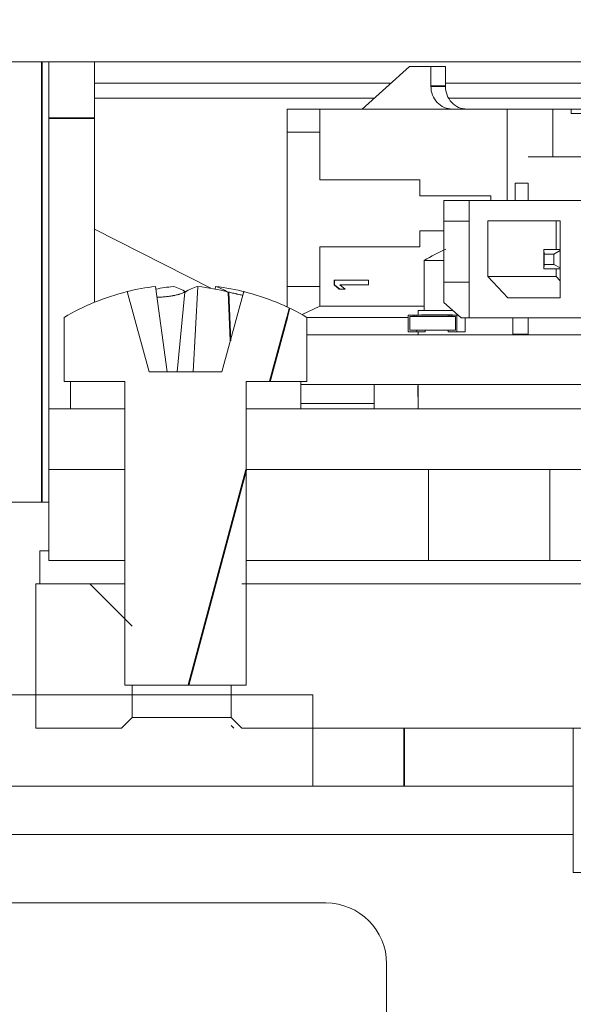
# Model space of a CAD drawing. Header units: millimetres. Extents: x 4 to 1188, y 1 to 840.
# Tile 135 of 256: x 696.83 to 699.44, y 490.81 to 495.45. Entities that reach past the tile are written whole.
import ezdxf

# ---------------------------------------------------------------- set-up
doc = ezdxf.new("R2010")
doc.units = ezdxf.units.MM
doc.layers.add('1', color=7, linetype='Continuous')
doc.styles.add('Arial Unicode MS', font='Arial Unicode MS')
doc.dimstyles.get("Standard").update_dxf_attribs({"dimtxt": 0.18, "dimasz": 0.18, "dimexe": 0.18, "dimexo": 0.0625, "dimgap": 0.09, "dimtad": 0, "dimtih": 1, "dimtoh": 1, "dimdec": 4, "dimzin": 0, "dimdsep": 46, "dimtxsty": 'Standard', "dimcen": 0.09, "dimadec": 0, "dimazin": 0, "dimtfac": 1, "dimtdec": 4, "dimtofl": 0, "dimtmove": 0, "dimatfit": 3, "dimfxl": 0, "dimtolj": 1, "dimtzin": 0, "dimarcsym": 0})

# ---------------------------------------------------------------- blocks, each defined once
blk = doc.blocks.new('_U46')
at = {"layer": '1', "color": 18, "lineweight": 35}
for p, q in [((686.8981, 499.3819), (667.741, 499.3819)), ((669.741, 499.3819), (669.741, 485.8009)), ((715.2372, 485.8009), (667.741, 485.8009))]:
    blk.add_line(p, q, dxfattribs=at)
at = {"layer": '1', "color": 18, "lineweight": 70}
for points in [[(669.741, 499.3819), (670.5169, 495.8819), (668.9651, 495.8819)], [(669.741, 485.8009), (668.9651, 489.3009), (670.5169, 489.3009)]]:
    blk.add_solid(points, dxfattribs=at)
at = {"layer": '1', "color": 18, "linetype": 'Continuous', "lineweight": 13, "insert": (669.2881, 490.5456), "char_height": 3, "attachment_point": 7, "rotation": 90, "line_spacing_factor": 1.047437, "style": 'Arial Unicode MS'}
blk.add_mtext('\\fArial Unicode MS|b0|i0;\\W1.0000;95', dxfattribs=at)

msp = doc.modelspace()

# ---------------------------------------------------------------- hatches: boundary and pattern name
at = {"layer": '1', "linetype": 'Continuous', "lineweight": 35}
h = msp.add_hatch(dxfattribs=at)
h.set_pattern_fill('ANSI31', color=154, scale=1.55, angle=-2.13e-14, style=0)
h.paths.add_polyline_path([(694.5767, 492.2676), (694.5767, 491.839), (691.8696, 491.839), (691.8696, 492.2676)], flags=0)
edge = h.paths.add_edge_path(flags=0)
edge.add_arc((705.641, 497.8176), 0.5429, 0, 90, ccw=False)
edge.add_line((706.1838, 497.8176), (706.1838, 496.1247))
edge.add_line((706.1838, 496.1247), (705.7553, 496.1247))
edge.add_line((705.7553, 496.1247), (705.7553, 497.8176))
edge.add_arc((705.641, 497.8176), 0.1143, 0, 90)
edge.add_line((705.641, 497.9319), (704.2124, 497.9319))
edge.add_line((704.2124, 497.9319), (704.2124, 498.3605))
edge.add_line((704.2124, 498.3605), (705.641, 498.3605))
edge = h.paths.add_edge_path(flags=0)
edge.add_arc((684.441, 497.8176), 0.1143, 90, 180)
edge.add_line((684.3267, 497.8176), (684.3267, 496.1247))
edge.add_line((684.3267, 496.1247), (683.8981, 496.1247))
edge.add_line((683.8981, 496.1247), (683.8981, 497.8176))
edge.add_arc((684.441, 497.8176), 0.5429, 90, 180, ccw=False)
edge.add_line((684.441, 498.3605), (685.8696, 498.3605))
edge.add_line((685.8696, 498.3605), (685.8696, 497.9319))
edge.add_line((685.8696, 497.9319), (684.441, 497.9319))
h.paths.add_polyline_path([(695.5053, 491.839), (695.5053, 492.2676), (698.2124, 492.2676), (698.2124, 491.839)], flags=0)
h = msp.add_hatch(dxfattribs=at)
h.set_pattern_fill('ANSI31', color=154, scale=1.55, angle=29.9848, style=0)
edge = h.paths.add_edge_path(flags=0)
edge.add_line((697.041, 493.7426), (697.041, 494.0443))
edge.add_line((697.3267, 493.7426), (697.041, 493.7426))
edge.add_line((697.3267, 492.314), (697.3267, 493.7426))
edge.add_line((697.8981, 492.314), (697.3267, 492.314))
edge.add_line((697.8981, 493.7426), (697.8981, 492.314))
edge.add_line((698.1838, 493.7426), (697.8981, 493.7426))
edge.add_line((698.1838, 494.0443), (698.1838, 493.7426))
edge.add_arc((697.6124, 493.0716), 1.1281, 59.5673, 75.8858)
edge.add_line((697.784, 493.7883), (697.8875, 494.1657))
edge.add_line((697.4409, 493.7883), (697.784, 493.7883))
edge.add_line((697.3373, 494.1657), (697.4409, 493.7883))
edge.add_arc((697.6124, 493.0716), 1.1281, 104.1143, 120.4327)
h = msp.add_hatch(dxfattribs=at)
h.set_pattern_fill('ANSI31', color=154, scale=1.55, angle=-2.13e-14, style=0)
h.paths.add_polyline_path([(697.8981, 493.614), (697.8981, 493.7426), (698.1553, 493.7426), (698.1553, 493.614)], flags=0)
h = msp.add_hatch(dxfattribs=at)
h.set_pattern_fill('ANSI31', color=154, scale=1.55, angle=-2.13e-14, style=0)
h.paths.add_polyline_path([(697.3268, 492.8997), (696.9696, 492.8997), (696.9696, 493.3283), (697.3268, 493.3283)], flags=0)
h.paths.add_polyline_path([(699.8183, 492.8997), (699.3266, 492.8997), (699.3266, 493.3283), (699.8183, 493.3283)], flags=0)
h.paths.add_polyline_path([(698.7554, 492.8997), (697.898, 492.8997), (697.898, 493.3283), (698.7554, 493.3283)], flags=0)
h = msp.add_hatch(dxfattribs=at)
h.set_pattern_fill('ANSI31', color=154, scale=1.55, angle=89.9544, style=0)
h.paths.add_polyline_path([(696.9087, 492.1116), (696.9087, 492.7902), (697.3615, 492.7902), (697.3615, 492.1116)], flags=0)
edge = h.paths.add_edge_path(flags=0)
edge.add_line((716.5229, 492.1116), (715.3443, 492.1116))
edge.add_spline(control_points=[(715.3443, 492.1116), (715.2967, 492.1592), (715.2491, 492.2069), (715.2014, 492.2545)], knot_values=[0, 0, 0, 0, 1, 1, 1, 1], degree=3, periodic=0)
edge.add_line((715.2014, 492.2545), (715.2014, 492.6473))
edge.add_spline(control_points=[(715.2014, 492.6473), (715.2491, 492.695), (715.2967, 492.7426), (715.3443, 492.7902)], knot_values=[0, 0, 0, 0, 1, 1, 1, 1], degree=3, periodic=0)
edge.add_line((715.3443, 492.7902), (716.5229, 492.7902))
edge.add_line((716.5229, 492.7902), (716.5229, 492.1116))
edge = h.paths.add_edge_path(flags=0)
edge.add_line((706.416, 492.6473), (706.416, 492.2545))
edge.add_spline(control_points=[(706.416, 492.2545), (706.3684, 492.2069), (706.3208, 492.1592), (706.2732, 492.1116)], knot_values=[0, 0, 0, 0, 1, 1, 1, 1], degree=3, periodic=0)
edge.add_line((706.2732, 492.1116), (697.8274, 492.1116))
edge.add_line((697.8274, 492.1116), (697.8274, 492.7902))
edge.add_line((697.8274, 492.7902), (706.2732, 492.7902))
edge.add_spline(control_points=[(706.2732, 492.7902), (706.3208, 492.7426), (706.3684, 492.695), (706.416, 492.6473)], knot_values=[0, 0, 0, 0, 1, 1, 1, 1], degree=3, periodic=0)

# ---------------------------------------------------------------- linework, layer by layer
at = {"layer": '1', "color": 154, "linetype": 'Continuous', "lineweight": 13}
for p, q in [((687.1124, 495.2462), (700.8093, 495.2462)), ((696.9696, 494.9819), (696.9696, 495.2462)), ((697.1838, 495.2462), (697.1838, 494.9819)), ((698.6667, 495.2245), (698.4438, 495.0245)), ((698.7673, 495.2245), (698.6667, 495.2245)), ((698.7673, 495.2245), (698.7673, 495.1316)), ((698.7673, 495.2245), (698.8357, 495.2245)), ((698.8357, 495.1316), (698.8357, 495.2245)), ((698.5793, 495.1462), (697.1837, 495.1462)), ((700.8091, 495.1462), (698.8356, 495.1462)), ((698.5013, 495.0763), (697.1836, 495.0763)), ((700.8092, 495.0763), (698.8501, 495.0763)), ((698.0908, 495.0245), (698.2447, 495.0245)), ((698.0908, 494.9166), (698.0908, 495.0245)), ((698.2447, 495.0245), (698.2447, 494.9166)), ((698.2447, 495.0245), (699.1387, 495.0245)), ((698.9364, 495.0245), (698.868, 495.0245)), ((699.3413, 495.0245), (699.1265, 495.0245)), ((699.1265, 495.0245), (699.1265, 494.5937)), ((699.3413, 495.0245), (699.4268, 495.0245)), ((699.3413, 495.0245), (699.3413, 494.7997)), ((699.4268, 495.0245), (699.81, 495.0245)), ((699.4268, 495.0031), (699.4268, 495.0245)), ((696.9696, 494.9819), (696.9696, 493.614)), ((697.1838, 494.9819), (697.1838, 494.1152)), ((699.5004, 495.0031), (699.4268, 495.0031)), ((698.2447, 494.9166), (698.0908, 494.9166)), ((698.2447, 494.9166), (698.0908, 494.9166)), ((698.0908, 494.1895), (698.0908, 494.9166)), ((698.2447, 494.9166), (698.2447, 494.6909)), ((699.2252, 494.7997), (700.7229, 494.7997)), ((698.3123, 494.6909), (698.2447, 494.6909)), ((698.2447, 494.6909), (698.7145, 494.6909)), ((698.7145, 494.6909), (698.3123, 494.6909)), ((698.7145, 494.6909), (698.7145, 494.6159)), ((699.2245, 494.6766), (699.1634, 494.6766)), ((699.1634, 494.6766), (699.2252, 494.6766)), ((699.1634, 494.5937), (699.1634, 494.6766)), ((699.2245, 494.6766), (699.2245, 494.5937)), ((699.2252, 494.6766), (699.2245, 494.6766)), ((698.7822, 494.6159), (698.7145, 494.6159)), ((698.7145, 494.6159), (699.0501, 494.6159)), ((699.0501, 494.6159), (698.7822, 494.6159)), ((699.0501, 494.6159), (699.0501, 494.5937)), ((699.2252, 494.5937), (698.8276, 494.5937)), ((698.8276, 494.5937), (698.8276, 494.4965)), ((698.8276, 494.5937), (698.9472, 494.5937)), ((698.9472, 494.5937), (698.9472, 494.4965)), ((698.9472, 494.5937), (699.5578, 494.5937)), ((698.8276, 494.4965), (698.8276, 494.2108)), ((698.8276, 494.4965), (698.9472, 494.4965)), ((698.9472, 494.4965), (698.9472, 494.2108)), ((699.0351, 494.2365), (699.0351, 494.4994)), ((699.0351, 494.4994), (699.3761, 494.4994)), ((699.3576, 494.3637), (699.3576, 494.4994)), ((699.3761, 494.4994), (699.3761, 494.1365)), ((697.7309, 494.1813), (697.1838, 494.4599)), ((698.8276, 494.4516), (698.7145, 494.4516)), ((698.7145, 494.4516), (698.7145, 494.3766)), ((698.7145, 494.3766), (698.2447, 494.3766)), ((698.2447, 494.3766), (698.2447, 494.1895)), ((699.3761, 494.3637), (699.2994, 494.3637)), ((699.2994, 494.3637), (699.3761, 494.3637)), ((699.2994, 494.3637), (699.2994, 494.2722)), ((699.3, 494.3422), (699.2994, 494.3637)), ((699.3457, 494.3422), (699.3, 494.3422)), ((699.3, 494.3422), (699.3, 494.2937)), ((699.3761, 494.3587), (699.3457, 494.3422)), ((699.3457, 494.2937), (699.3457, 494.3422)), ((698.7359, 494.3124), (698.7359, 494.0766)), ((698.8276, 494.3124), (698.7359, 494.3124)), ((699.3, 494.2937), (699.2994, 494.2722)), ((699.3457, 494.2937), (699.3, 494.2937)), ((699.3761, 494.2773), (699.3457, 494.2937)), ((699.0351, 494.2365), (699.1291, 494.1365)), ((699.0351, 494.2365), (699.3576, 494.2365)), ((699.3761, 494.2722), (699.2994, 494.2722)), ((699.3576, 494.2365), (699.3576, 494.2722)), ((699.3761, 494.2168), (699.3576, 494.2365)), ((697.5265, 493.7883), (697.4715, 494.1894)), ((697.6479, 493.7883), (697.6707, 494.1894)), ((697.7518, 494.1776), (697.7534, 494.1894)), ((698.0908, 494.1895), (698.2447, 494.1895)), ((698.0908, 494.0933), (698.0908, 494.1895)), ((698.2447, 494.1895), (698.2447, 494.0974)), ((698.3143, 494.2195), (698.3118, 494.2195)), ((698.3118, 494.2195), (698.4729, 494.2195)), ((698.3118, 494.1981), (698.3118, 494.2195)), ((698.3143, 494.1981), (698.3118, 494.1981)), ((698.3358, 494.1766), (698.3118, 494.1981)), ((698.3143, 494.2195), (698.3143, 494.1981)), ((698.4729, 494.2195), (698.3143, 494.2195)), ((698.3143, 494.1981), (698.3382, 494.1766)), ((698.4729, 494.1981), (698.3392, 494.1981)), ((698.3392, 494.1981), (698.3632, 494.1766)), ((698.4729, 494.2195), (698.4729, 494.1981)), ((698.9472, 494.2108), (698.8276, 494.2108)), ((698.8276, 494.2108), (698.9472, 494.2108)), ((698.8276, 494.2108), (698.8276, 494.1137)), ((698.9472, 494.0422), (698.9472, 494.2108)), ((697.3373, 494.1657), (697.4409, 493.7883)), ((697.5724, 493.7883), (697.6089, 494.1636)), ((697.784, 493.7883), (697.8875, 494.1657)), ((698.3632, 494.1766), (698.3358, 494.1766)), ((698.0909, 494.0962), (698.0847, 494.0962)), ((698.2447, 494.0974), (698.1611, 494.0573)), ((698.2447, 494.0974), (698.7359, 494.0974)), ((698.8276, 494.1137), (698.9096, 494.0422)), ((699.3761, 494.1365), (699.1291, 494.1365)), ((699.3761, 494.1365), (699.1291, 494.1365)), ((698.6611, 494.0552), (698.7002, 494.0552)), ((698.6846, 494.0552), (698.6611, 494.0552)), ((698.6611, 493.9766), (698.6611, 494.0552)), ((698.6919, 494.0552), (698.6846, 494.0552)), ((698.6846, 494.0552), (698.6846, 494.0481)), ((698.6919, 494.0552), (698.6919, 494.0481)), ((698.7014, 494.0552), (698.6919, 494.0552)), ((698.7002, 494.0552), (698.7014, 494.0552)), ((698.7288, 494.0552), (698.7014, 494.0552)), ((698.7014, 494.0552), (698.849, 494.0552)), ((698.7014, 494.0481), (698.7014, 494.0552)), ((698.7073, 494.0766), (698.7073, 494.0552)), ((698.7073, 494.0766), (698.8701, 494.0766)), ((698.7326, 494.0566), (698.7326, 494.0552)), ((698.7506, 494.0566), (698.7595, 494.0566)), ((698.7608, 494.0552), (698.7558, 494.0552)), ((698.7645, 494.0552), (698.756, 494.0552)), ((698.7598, 494.0566), (698.7578, 494.0566)), ((698.7578, 494.0552), (698.7578, 494.0566)), ((698.7578, 494.0552), (698.7608, 494.0552)), ((698.7607, 494.0552), (698.76, 494.0552)), ((698.76, 494.0552), (698.7697, 494.0552)), ((698.7697, 494.0566), (698.7697, 494.0552)), ((698.7709, 494.0566), (698.7927, 494.0566)), ((698.795, 494.0566), (698.7757, 494.0566)), ((698.7807, 494.0566), (698.7895, 494.0566)), ((698.7896, 494.0552), (698.7856, 494.0552)), ((698.7859, 494.0552), (698.795, 494.0552)), ((698.7987, 494.0552), (698.7895, 494.0552)), ((698.7896, 494.0566), (698.7896, 494.0552)), ((698.7903, 494.0566), (698.7896, 494.0566)), ((698.7927, 494.0566), (698.795, 494.0566)), ((698.795, 494.0566), (698.795, 494.0552)), ((698.8049, 494.0566), (698.8049, 494.0552)), ((698.8229, 494.0566), (698.8307, 494.0566)), ((698.8301, 494.0552), (698.8281, 494.0552)), ((698.8564, 494.0552), (698.8282, 494.0552)), ((698.8301, 494.0552), (698.8301, 494.0566)), ((698.8304, 494.0566), (698.8346, 494.0566)), ((698.8346, 494.0552), (698.8346, 494.0552)), ((698.845, 494.0566), (698.8407, 494.0566)), ((698.8407, 494.0552), (698.845, 494.0552)), ((698.841, 494.0566), (698.841, 494.0552)), ((698.8476, 494.0566), (698.8493, 494.0566)), ((698.8476, 494.0552), (698.8567, 494.0552)), ((698.8564, 494.0552), (698.849, 494.0552)), ((698.849, 494.0552), (698.849, 494.0481)), ((698.8564, 494.0552), (698.8564, 494.0481)), ((698.8564, 494.0552), (698.8808, 494.0552)), ((698.8731, 494.0552), (698.8564, 494.0552)), ((698.8628, 494.0566), (698.8628, 494.0552)), ((698.8658, 494.0552), (698.8731, 494.0552)), ((698.8658, 494.0481), (698.8658, 494.0552)), ((698.8658, 494.0552), (698.8893, 494.0552)), ((698.8684, 494.0566), (698.8684, 494.0552)), ((698.8808, 494.0552), (698.8947, 494.0552)), ((698.8947, 494.0552), (698.8893, 494.0552)), ((698.8893, 494.0552), (698.8893, 493.9766)), ((697.041, 493.7426), (697.041, 494.0443)), ((698.1838, 494.0443), (698.1838, 493.7426)), ((698.3837, 494.0431), (698.1838, 494.0431)), ((698.6611, 494.0431), (698.1839, 494.0431)), ((698.6678, 494.0481), (698.6846, 494.0481)), ((698.6678, 494.0481), (698.6678, 493.9838)), ((698.8826, 494.0481), (698.6678, 494.0481)), ((698.6678, 494.0481), (698.6678, 493.9838)), ((698.6846, 494.0481), (698.6678, 494.0481)), ((698.6919, 494.0481), (698.7014, 494.0481)), ((698.7014, 494.0481), (698.849, 494.0481)), ((698.8826, 494.0481), (698.8658, 494.0481)), ((698.8826, 493.9838), (698.8826, 494.0481)), ((698.8826, 494.0481), (698.8826, 493.9838)), ((698.9096, 494.0422), (698.9472, 494.0422)), ((698.9284, 493.9766), (698.9284, 494.0422)), ((698.9472, 494.0422), (699.5578, 494.0422)), ((699.1525, 494.0422), (699.1525, 493.9651)), ((699.2252, 494.0422), (699.2252, 493.9624)), ((700.3764, 493.9624), (698.1839, 493.9624)), ((698.7014, 493.9766), (698.6611, 493.9766)), ((698.8826, 493.9838), (698.6678, 493.9838)), ((698.6678, 493.9838), (698.7069, 493.9838)), ((698.6678, 493.9838), (698.7014, 493.9838)), ((698.7405, 493.9838), (698.7014, 493.9838)), ((698.7014, 493.9838), (698.7014, 493.9766)), ((698.7014, 493.9766), (698.7405, 493.9766)), ((698.7073, 493.9766), (698.7073, 493.9624)), ((698.7405, 493.9766), (698.7405, 493.9838)), ((698.849, 493.9838), (698.8826, 493.9838)), ((698.849, 493.9838), (698.8826, 493.9838)), ((698.849, 493.9766), (698.849, 493.9838)), ((698.849, 493.9766), (698.8893, 493.9766)), ((698.8893, 493.9766), (698.9284, 493.9766)), ((699.2252, 493.9651), (699.1525, 493.9651)), ((697.4409, 493.7883), (697.784, 493.7883)), ((697.3267, 493.7426), (697.041, 493.7426)), ((697.0716, 493.7426), (697.0716, 493.614)), ((697.3267, 492.314), (697.3267, 493.7426)), ((697.8981, 493.7426), (697.8981, 492.314)), ((698.1838, 493.7426), (697.8981, 493.7426)), ((697.8981, 493.614), (697.8981, 493.7426)), ((697.8981, 493.7426), (698.1553, 493.7426)), ((698.1553, 493.7426), (698.1553, 493.614)), ((698.1553, 493.7283), (700.3764, 493.7283)), ((698.5002, 493.7283), (698.5002, 493.614)), ((698.7073, 493.7283), (698.7073, 493.614)), ((698.7066, 493.7216), (698.7066, 493.6716)), ((698.5001, 493.639), (698.1553, 493.639)), ((696.9696, 493.3283), (696.9696, 493.614)), ((696.9696, 493.614), (697.3267, 493.614)), ((697.3267, 493.614), (697.3267, 493.3283)), ((698.1553, 493.614), (697.8981, 493.614)), ((697.8981, 493.614), (700.1757, 493.614)), ((697.8981, 493.3283), (697.8981, 493.614)), ((697.3267, 493.3283), (696.9696, 493.3283)), ((696.9696, 492.8997), (696.9696, 493.3283)), ((696.9696, 493.3283), (697.3268, 493.3283)), ((697.3268, 493.3283), (697.3268, 492.8997)), ((697.898, 492.8997), (697.898, 493.3283)), ((697.898, 493.3283), (698.7554, 493.3283)), ((700.1757, 493.3283), (697.8981, 493.3283)), ((698.7554, 493.3283), (698.7554, 492.8997)), ((699.3266, 492.8997), (699.3266, 493.3283)), ((699.3266, 493.3283), (699.8183, 493.3283)), ((696.7553, 493.1747), (696.9696, 493.1747)), ((696.9267, 492.9462), (696.9696, 492.9462)), ((696.9267, 492.7902), (696.9267, 492.9462)), ((697.3268, 492.8997), (696.9696, 492.8997)), ((698.7554, 492.8997), (697.898, 492.8997)), ((699.3266, 492.8997), (698.7554, 492.8997)), ((699.8183, 492.8997), (699.3266, 492.8997)), ((696.9087, 492.7902), (697.311, 492.7902)), ((696.9087, 492.1116), (696.9087, 492.7902)), ((697.311, 492.7902), (697.3267, 492.7902)), ((697.8778, 492.7902), (706.2732, 492.7902)), ((697.8981, 492.314), (697.3267, 492.314)), ((697.3615, 492.314), (697.3615, 492.1616)), ((697.8274, 492.1616), (697.8274, 492.314)), ((695.5053, 492.2676), (698.2124, 492.2676)), ((698.2124, 492.2676), (698.2124, 491.839)), ((697.3615, 492.1616), (697.8273, 492.1616)), ((697.311, 492.1116), (696.9087, 492.1116)), ((706.2732, 492.1116), (697.8778, 492.1116)), ((699.4373, 492.1116), (699.4373, 491.433)), ((698.2124, 491.839), (695.5053, 491.839)), ((698.641, 491.839), (698.2124, 491.839)), ((699.4374, 491.839), (698.641, 491.839)), ((696.3446, 491.6116), (699.4373, 491.6116)), ((699.4373, 491.433), (699.723, 491.433)), ((696.5303, 491.289), (698.2731, 491.289)), ((698.5588, 398.0033), (698.5588, 491.0033))]:
    msp.add_line(p, q, dxfattribs=at)
at = {"layer": '1', "color": 154, "linetype": 'Continuous', "lineweight": 35}
for p, q in [((696.9361, 495.2462), (696.9361, 493.1748)), ((698.7673, 495.1316), (698.8357, 495.1316)), ((697.1838, 494.9819), (696.9696, 494.9819)), ((697.8242, 493.9348), (697.8149, 494.1636)), ((698.641, 492.1116), (698.641, 491.839))]:
    msp.add_line(p, q, dxfattribs=at)
at = {"layer": '1', "color": 154, "linetype": 'Continuous', "lineweight": 13}
for centre, radius, start, end in [((699.1645, 493.6168), 0.817, 113.642, 121.6384), ((697.6124, 493.0716), 1.1281, 104.1143, 120.4327), ((697.6124, 493.0716), 1.1281, 59.5673, 75.8858), ((698.2731, 491.0033), 0.2857, 0, 90)]:
    msp.add_arc(centre, radius, start, end, dxfattribs=at)
for centre, major_axis, ratio, start_param, end_param in [((698.868, 495.1316), (0, 0.1071), 0.939693, 1.570796, 3.141593), ((698.9364, 495.1316), (0, 0.1071), 0.939693, 1.570796, 3.141593), ((697.6161, 493.0726), (0.2985, -1.0879), 0.918668, 2.990431, 3.12188), ((697.6088, 493.0726), (0.2985, 1.0879), 0.918668, 0.342694, 0.420717), ((697.6212, 493.0726), (0.1275, -1.1209), 0.380951, 2.863102, 3.002508), ((697.6036, 493.0726), (0.1275, 1.1209), 0.380951, 0.139085, 0.27849), ((697.6161, 493.0726), (0.2985, -1.0879), 0.918668, 2.659493, 2.798899), ((697.6036, 493.0726), (0.1275, 1.1209), 0.380951, 6.091332, 6.230738), ((697.6088, 493.0726), (0.2985, 1.0879), 0.918668, 0.011756, 0.151162)]:
    msp.add_ellipse(centre, major_axis=major_axis, ratio=ratio, start_param=start_param, end_param=end_param, dxfattribs=at)
for points, knots in [([(697.4779, 494.139), (697.4793, 494.139), (697.4806, 494.139), (697.4837, 494.1391), (697.4853, 494.1391), (697.4887, 494.1393), (697.4904, 494.1393), (697.4988, 494.1397), (697.5056, 494.1402), (697.5159, 494.1412), (697.5193, 494.1415), (697.5261, 494.1423), (697.5295, 494.1427), (697.5395, 494.1441), (697.546, 494.1451), (697.5539, 494.1466), (697.5555, 494.1469), (697.5586, 494.1475), (697.5631, 494.1484), (697.5704, 494.15), (697.5758, 494.1514), (697.5797, 494.1525), (697.581, 494.1528), (697.5836, 494.1536), (697.5848, 494.1539), (697.5909, 494.1558), (697.5952, 494.1573), (697.6009, 494.1597), (697.6027, 494.1604), (697.606, 494.162), (697.6075, 494.1628), (697.6089, 494.1636)], [0, 0, 0, 0, 0.027206, 0.027206, 0.059632, 0.059632, 0.092059, 0.092059, 0.221765, 0.221765, 0.286618, 0.286618, 0.351471, 0.351471, 0.481176, 0.481176, 0.513603, 0.513603, 0.546029, 0.610882, 0.675735, 0.675735, 0.708162, 0.708162, 0.740588, 0.740588, 0.870294, 0.870294, 0.935147, 0.935147, 1, 1, 1, 1]), ([(697.8149, 494.1636), (697.8212, 494.162), (697.8277, 494.1605), (697.8375, 494.1581), (697.8408, 494.1574), (697.8458, 494.1562), (697.8475, 494.1558), (697.8509, 494.1551), (697.8525, 494.1547), (697.861, 494.1528), (697.8676, 494.1514), (697.8771, 494.1495), (697.88, 494.1489), (697.8829, 494.1483)], [0, 0, 0, 0, 0.290192, 0.290192, 0.435287, 0.435287, 0.507835, 0.507835, 0.580383, 0.580383, 0.870575, 0.870575, 1, 1, 1, 1]), ([(698.7326, 494.0566), (698.7323, 494.0566), (698.7315, 494.0566), (698.7305, 494.0566), (698.7295, 494.0566), (698.7286, 494.0566), (698.7277, 494.0566), (698.7269, 494.0566), (698.7262, 494.0566), (698.7255, 494.0566), (698.7248, 494.0566), (698.7243, 494.0566), (698.7238, 494.0566), (698.7234, 494.0566), (698.7231, 494.0566), (698.7229, 494.0566), (698.7227, 494.0566), (698.7227, 494.0566), (698.7227, 494.0566), (698.7228, 494.0566), (698.7231, 494.0566), (698.7234, 494.0566), (698.7239, 494.0566), (698.7244, 494.0566), (698.7251, 494.0566), (698.7256, 494.0566), (698.7259, 494.0566)], [0, 0, 0, 0, 0.033787, 0.066622, 0.099285, 0.131361, 0.163585, 0.196104, 0.228902, 0.262158, 0.295991, 0.330218, 0.36506, 0.400951, 0.43762, 0.475708, 0.515381, 0.556414, 0.599765, 0.646424, 0.696431, 0.749782, 0.806573, 0.867436, 0.931887, 1, 1, 1, 1]), ([(698.7227, 494.0552), (698.7227, 494.0552), (698.7227, 494.0552), (698.7227, 494.0552), (698.7227, 494.0552), (698.7229, 494.0552), (698.7231, 494.0552), (698.7234, 494.0552), (698.7238, 494.0552), (698.7243, 494.0552), (698.7248, 494.0552), (698.7255, 494.0552), (698.7262, 494.0552), (698.7269, 494.0552), (698.7277, 494.0552), (698.7286, 494.0552), (698.7295, 494.0552), (698.7305, 494.0552), (698.7315, 494.0552), (698.7323, 494.0552), (698.7326, 494.0552)], [0, 0, 0, 0, 0.033413, 0.103279, 0.169408, 0.233345, 0.294727, 0.353824, 0.411666, 0.467818, 0.522978, 0.577504, 0.631099, 0.683957, 0.736365, 0.788297, 0.839992, 0.892632, 0.945548, 1, 1, 1, 1]), ([(698.7259, 494.0566), (698.7262, 494.0566), (698.7267, 494.0566), (698.7276, 494.0566), (698.7285, 494.0566), (698.7294, 494.0566), (698.7303, 494.0566), (698.7312, 494.0566), (698.7321, 494.0566), (698.7331, 494.0566), (698.7341, 494.0566), (698.7351, 494.0566), (698.7361, 494.0566), (698.7371, 494.0566), (698.7382, 494.0566), (698.7393, 494.0566), (698.7404, 494.0566), (698.7415, 494.0566), (698.7427, 494.0566), (698.7438, 494.0566), (698.745, 494.0566), (698.7461, 494.0566), (698.7472, 494.0566), (698.7484, 494.0566), (698.7495, 494.0566), (698.7502, 494.0566), (698.7506, 494.0566)], [0, 0, 0, 0, 0.068595, 0.133246, 0.194313, 0.251279, 0.304513, 0.354235, 0.400481, 0.443411, 0.484015, 0.523252, 0.561042, 0.5979, 0.633518, 0.668314, 0.702496, 0.736685, 0.770293, 0.803437, 0.835913, 0.86846, 0.900847, 0.933467, 0.966258, 1, 1, 1, 1]), ([(698.7345, 494.0566), (698.734, 494.0566), (698.733, 494.0566), (698.7316, 494.0566), (698.7304, 494.0566), (698.7295, 494.0566), (698.7288, 494.0566), (698.7284, 494.0566), (698.7281, 494.0566), (698.7278, 494.0566), (698.7275, 494.0566), (698.7274, 494.0566), (698.7273, 494.0566), (698.7273, 494.0566), (698.7273, 494.0566), (698.7274, 494.0566), (698.7277, 494.0566), (698.728, 494.0566), (698.7284, 494.0566), (698.7289, 494.0566), (698.7294, 494.0566), (698.7299, 494.0566), (698.7301, 494.0566)], [0, 0, 0, 0, 0.060034, 0.120278, 0.182348, 0.247919, 0.281641, 0.315701, 0.350322, 0.385703, 0.421819, 0.459196, 0.497866, 0.538301, 0.58121, 0.628183, 0.679403, 0.734699, 0.794074, 0.858416, 0.927049, 1, 1, 1, 1]), ([(698.7301, 494.0566), (698.7303, 494.0566), (698.7308, 494.0566), (698.7315, 494.0566), (698.7322, 494.0566), (698.733, 494.0566), (698.7337, 494.0566), (698.7344, 494.0566), (698.7351, 494.0566), (698.7358, 494.0566), (698.7366, 494.0566), (698.7373, 494.0566), (698.7381, 494.0566), (698.7389, 494.0566), (698.7397, 494.0566), (698.7406, 494.0566), (698.7414, 494.0566), (698.7426, 494.0566), (698.744, 494.0566), (698.7457, 494.0566), (698.7474, 494.0566), (698.7485, 494.0566), (698.749, 494.0566)], [0, 0, 0, 0, 0.073302, 0.142286, 0.206253, 0.266017, 0.321612, 0.372532, 0.419497, 0.462398, 0.502825, 0.541489, 0.579034, 0.615143, 0.650298, 0.684912, 0.718701, 0.752189, 0.817245, 0.879117, 0.939613, 1, 1, 1, 1]), ([(698.7578, 494.0566), (698.7575, 494.0566), (698.757, 494.0566), (698.7562, 494.0566), (698.7553, 494.0566), (698.7544, 494.0566), (698.7535, 494.0566), (698.7526, 494.0566), (698.7516, 494.0566), (698.7506, 494.0566), (698.7496, 494.0566), (698.7485, 494.0566), (698.7475, 494.0566), (698.7464, 494.0566), (698.7453, 494.0566), (698.7442, 494.0566), (698.743, 494.0566), (698.7419, 494.0566), (698.7407, 494.0566), (698.7395, 494.0566), (698.7384, 494.0566), (698.7372, 494.0566), (698.736, 494.0566), (698.7349, 494.0566), (698.7337, 494.0566), (698.733, 494.0566), (698.7326, 494.0566)], [0, 0, 0, 0, 0.065063, 0.126773, 0.185516, 0.240765, 0.29298, 0.34225, 0.388919, 0.432776, 0.474628, 0.514775, 0.553606, 0.591426, 0.628028, 0.663804, 0.698984, 0.733591, 0.767628, 0.801208, 0.834264, 0.866981, 0.89972, 0.932702, 0.966176, 1, 1, 1, 1]), ([(698.7326, 494.0552), (698.733, 494.0552), (698.7337, 494.0552), (698.7349, 494.0552), (698.736, 494.0552), (698.7372, 494.0552), (698.7384, 494.0552), (698.7395, 494.0552), (698.7407, 494.0552), (698.7419, 494.0552), (698.743, 494.0552), (698.7442, 494.0552), (698.7453, 494.0552), (698.7464, 494.0552), (698.7475, 494.0552), (698.7485, 494.0552), (698.7496, 494.0552), (698.7506, 494.0552), (698.7516, 494.0552), (698.7526, 494.0552), (698.7535, 494.0552), (698.7544, 494.0552), (698.7553, 494.0552), (698.7562, 494.0552), (698.757, 494.0552), (698.7575, 494.0552), (698.7578, 494.0552)], [0, 0, 0, 0, 0.033824, 0.067298, 0.10028, 0.133019, 0.165736, 0.198792, 0.232372, 0.266409, 0.301016, 0.336196, 0.371972, 0.408574, 0.446394, 0.485225, 0.525372, 0.567224, 0.611081, 0.65775, 0.70702, 0.759235, 0.814484, 0.873227, 0.934937, 1, 1, 1, 1]), ([(698.7475, 494.0566), (698.7473, 494.0566), (698.7468, 494.0566), (698.7461, 494.0566), (698.7453, 494.0566), (698.7445, 494.0566), (698.7437, 494.0566), (698.7429, 494.0566), (698.742, 494.0566), (698.7409, 494.0566), (698.7395, 494.0566), (698.7378, 494.0566), (698.7361, 494.0566), (698.735, 494.0566), (698.7345, 494.0566)], [0, 0, 0, 0, 0.075949, 0.148549, 0.218996, 0.286119, 0.351826, 0.416074, 0.478265, 0.540325, 0.660405, 0.774606, 0.887187, 1, 1, 1, 1]), ([(698.7536, 494.0566), (698.7534, 494.0566), (698.753, 494.0566), (698.7523, 494.0566), (698.7516, 494.0566), (698.7509, 494.0566), (698.7501, 494.0566), (698.7493, 494.0566), (698.7484, 494.0566), (698.7478, 494.0566), (698.7475, 494.0566)], [0, 0, 0, 0, 0.141157, 0.277773, 0.409244, 0.535676, 0.657497, 0.775458, 0.889412, 1, 1, 1, 1]), ([(698.749, 494.0566), (698.7495, 494.0566), (698.7505, 494.0566), (698.7519, 494.0566), (698.7531, 494.0566), (698.754, 494.0566), (698.7546, 494.0566), (698.755, 494.0566), (698.7554, 494.0566), (698.7557, 494.0566), (698.7559, 494.0566), (698.7561, 494.0566), (698.7562, 494.0566), (698.7562, 494.0566), (698.7561, 494.0566), (698.756, 494.0566), (698.7558, 494.0566), (698.7555, 494.0566), (698.7551, 494.0566), (698.7547, 494.0566), (698.7542, 494.0566), (698.7538, 494.0566), (698.7536, 494.0566)], [0, 0, 0, 0, 0.059689, 0.119507, 0.181075, 0.246162, 0.279894, 0.314468, 0.350403, 0.387474, 0.426147, 0.466624, 0.508745, 0.553328, 0.600058, 0.649177, 0.700552, 0.754894, 0.811825, 0.871514, 0.934319, 1, 1, 1, 1]), ([(698.7697, 494.0566), (698.7691, 494.0566), (698.7678, 494.0566), (698.7661, 494.0566), (698.7646, 494.0566), (698.7632, 494.0566), (698.762, 494.0566), (698.761, 494.0566), (698.7603, 494.0566), (698.7599, 494.0566), (698.7597, 494.0566), (698.7597, 494.0566), (698.7601, 494.0566), (698.7605, 494.0566), (698.7607, 494.0566)], [0, 0, 0, 0, 0.084335, 0.167052, 0.249566, 0.33274, 0.415915, 0.497828, 0.580373, 0.6646, 0.749467, 0.83251, 0.915639, 1, 1, 1, 1]), ([(698.7607, 494.0566), (698.7609, 494.0566), (698.7613, 494.0566), (698.762, 494.0566), (698.7629, 494.0566), (698.7638, 494.0566), (698.7646, 494.0566), (698.7653, 494.0566), (698.7661, 494.0566), (698.7669, 494.0566), (698.7678, 494.0566), (698.7688, 494.0566), (698.7698, 494.0566), (698.7705, 494.0566), (698.7709, 494.0566)], [0, 0, 0, 0, 0.097818, 0.199726, 0.305276, 0.415811, 0.474472, 0.537274, 0.603657, 0.674299, 0.749834, 0.828598, 0.912378, 1, 1, 1, 1]), ([(698.7717, 494.0566), (698.7713, 494.0566), (698.7707, 494.0566), (698.7697, 494.0566), (698.7688, 494.0566), (698.768, 494.0566), (698.7672, 494.0566), (698.7665, 494.0566), (698.7659, 494.0566), (698.7654, 494.0566), (698.7649, 494.0566), (698.7646, 494.0566), (698.7644, 494.0566), (698.7643, 494.0566), (698.7642, 494.0566), (698.7643, 494.0566), (698.7645, 494.0566), (698.7647, 494.0566), (698.7648, 494.0566)], [0, 0, 0, 0, 0.06795, 0.13326, 0.1978, 0.260846, 0.323319, 0.386282, 0.450062, 0.515208, 0.579641, 0.641817, 0.701692, 0.760769, 0.819254, 0.878738, 0.938158, 1, 1, 1, 1]), ([(698.7648, 494.0566), (698.765, 494.0566), (698.7652, 494.0566), (698.7657, 494.0566), (698.7662, 494.0566), (698.7668, 494.0566), (698.7675, 494.0566), (698.7683, 494.0566), (698.7691, 494.0566), (698.77, 494.0566), (698.7709, 494.0566), (698.7719, 494.0566), (698.7729, 494.0566), (698.7739, 494.0566), (698.7749, 494.0566), (698.776, 494.0566), (698.777, 494.0566), (698.7777, 494.0566), (698.7781, 494.0566)], [0, 0, 0, 0, 0.063183, 0.123733, 0.183606, 0.242704, 0.301649, 0.36107, 0.422074, 0.484252, 0.547347, 0.609346, 0.670894, 0.73321, 0.796804, 0.862099, 0.929401, 1, 1, 1, 1]), ([(698.7896, 494.0566), (698.7894, 494.0566), (698.7888, 494.0566), (698.7878, 494.0566), (698.7866, 494.0566), (698.7851, 494.0566), (698.7835, 494.0566), (698.7817, 494.0566), (698.7799, 494.0566), (698.7778, 494.0566), (698.7758, 494.0566), (698.7737, 494.0566), (698.7717, 494.0566), (698.7704, 494.0566), (698.7697, 494.0566)], [0, 0, 0, 0, 0.085948, 0.169125, 0.250399, 0.33229, 0.413364, 0.494172, 0.576022, 0.660757, 0.745783, 0.830044, 0.914028, 1, 1, 1, 1]), ([(698.7697, 494.0552), (698.7704, 494.0552), (698.7717, 494.0552), (698.7737, 494.0552), (698.7758, 494.0552), (698.7778, 494.0552), (698.7799, 494.0552), (698.7817, 494.0552), (698.7835, 494.0552), (698.7851, 494.0552), (698.7866, 494.0552), (698.7878, 494.0552), (698.7888, 494.0552), (698.7894, 494.0552), (698.7896, 494.0552)], [0, 0, 0, 0, 0.085972, 0.169956, 0.254217, 0.339243, 0.423978, 0.505828, 0.586636, 0.66771, 0.749601, 0.830875, 0.914052, 1, 1, 1, 1]), ([(698.7853, 494.0566), (698.7852, 494.0566), (698.7849, 494.0566), (698.7845, 494.0566), (698.7839, 494.0566), (698.7833, 494.0566), (698.7825, 494.0566), (698.7817, 494.0566), (698.7809, 494.0566), (698.7799, 494.0566), (698.7789, 494.0566), (698.7779, 494.0566), (698.7769, 494.0566), (698.7759, 494.0566), (698.7748, 494.0566), (698.7738, 494.0566), (698.7727, 494.0566), (698.772, 494.0566), (698.7717, 494.0566)], [0, 0, 0, 0, 0.061853, 0.121284, 0.180778, 0.239273, 0.298641, 0.358186, 0.42076, 0.485205, 0.550362, 0.61365, 0.676623, 0.739108, 0.802165, 0.866717, 0.932038, 1, 1, 1, 1]), ([(698.7757, 494.0566), (698.7766, 494.0566), (698.7783, 494.0566), (698.7799, 494.0566), (698.7807, 494.0566)], [0, 0, 0, 0, 0.512659, 1, 1, 1, 1]), ([(698.7781, 494.0566), (698.7785, 494.0566), (698.7792, 494.0566), (698.7802, 494.0566), (698.7811, 494.0566), (698.7819, 494.0566), (698.7827, 494.0566), (698.7834, 494.0566), (698.7841, 494.0566), (698.7846, 494.0566), (698.7851, 494.0566), (698.7855, 494.0566), (698.7857, 494.0566), (698.7859, 494.0566), (698.7859, 494.0566), (698.7858, 494.0566), (698.7856, 494.0566), (698.7854, 494.0566), (698.7853, 494.0566)], [0, 0, 0, 0, 0.068912, 0.135225, 0.200161, 0.263983, 0.327029, 0.390242, 0.454168, 0.519336, 0.58327, 0.645284, 0.705071, 0.763744, 0.821775, 0.880006, 0.938862, 1, 1, 1, 1]), ([(698.8049, 494.0566), (698.8045, 494.0566), (698.8038, 494.0566), (698.8028, 494.0566), (698.8018, 494.0566), (698.8009, 494.0566), (698.8, 494.0566), (698.7992, 494.0566), (698.7984, 494.0566), (698.7978, 494.0566), (698.7971, 494.0566), (698.7966, 494.0566), (698.7961, 494.0566), (698.7957, 494.0566), (698.7954, 494.0566), (698.7952, 494.0566), (698.795, 494.0566), (698.7949, 494.0566), (698.795, 494.0566), (698.7951, 494.0566), (698.7953, 494.0566), (698.7957, 494.0566), (698.7961, 494.0566), (698.7967, 494.0566), (698.7974, 494.0566), (698.7979, 494.0566), (698.7982, 494.0566)], [0, 0, 0, 0, 0.033787, 0.066622, 0.099285, 0.131361, 0.163585, 0.196104, 0.228902, 0.262158, 0.295991, 0.330218, 0.36506, 0.400951, 0.43762, 0.475708, 0.515381, 0.556414, 0.599765, 0.646424, 0.696431, 0.749782, 0.806573, 0.867436, 0.931887, 1, 1, 1, 1]), ([(698.795, 494.0552), (698.795, 494.0552), (698.795, 494.0552), (698.7949, 494.0552), (698.795, 494.0552), (698.7952, 494.0552), (698.7954, 494.0552), (698.7957, 494.0552), (698.7961, 494.0552), (698.7966, 494.0552), (698.7971, 494.0552), (698.7978, 494.0552), (698.7984, 494.0552), (698.7992, 494.0552), (698.8, 494.0552), (698.8009, 494.0552), (698.8018, 494.0552), (698.8028, 494.0552), (698.8038, 494.0552), (698.8045, 494.0552), (698.8049, 494.0552)], [0, 0, 0, 0, 0.033413, 0.103279, 0.169408, 0.233345, 0.294727, 0.353824, 0.411666, 0.467818, 0.522978, 0.577504, 0.631099, 0.683957, 0.736365, 0.788297, 0.839992, 0.892632, 0.945548, 1, 1, 1, 1]), ([(698.7982, 494.0566), (698.7985, 494.0566), (698.799, 494.0566), (698.7999, 494.0566), (698.8008, 494.0566), (698.8016, 494.0566), (698.8025, 494.0566), (698.8035, 494.0566), (698.8044, 494.0566), (698.8054, 494.0566), (698.8063, 494.0566), (698.8073, 494.0566), (698.8084, 494.0566), (698.8094, 494.0566), (698.8105, 494.0566), (698.8116, 494.0566), (698.8127, 494.0566), (698.8138, 494.0566), (698.8149, 494.0566), (698.8161, 494.0566), (698.8172, 494.0566), (698.8184, 494.0566), (698.8195, 494.0566), (698.8206, 494.0566), (698.8218, 494.0566), (698.8225, 494.0566), (698.8229, 494.0566)], [0, 0, 0, 0, 0.068595, 0.133246, 0.194313, 0.251279, 0.304513, 0.354235, 0.400481, 0.443411, 0.484015, 0.523252, 0.561042, 0.5979, 0.633518, 0.668314, 0.702496, 0.736685, 0.770293, 0.803437, 0.835913, 0.86846, 0.900847, 0.933467, 0.966258, 1, 1, 1, 1]), ([(698.8068, 494.0566), (698.8063, 494.0566), (698.8053, 494.0566), (698.8039, 494.0566), (698.8026, 494.0566), (698.8017, 494.0566), (698.8011, 494.0566), (698.8007, 494.0566), (698.8003, 494.0566), (698.8, 494.0566), (698.7998, 494.0566), (698.7997, 494.0566), (698.7996, 494.0566), (698.7995, 494.0566), (698.7996, 494.0566), (698.7997, 494.0566), (698.8, 494.0566), (698.8003, 494.0566), (698.8007, 494.0566), (698.8012, 494.0566), (698.8017, 494.0566), (698.8022, 494.0566), (698.8024, 494.0566)], [0, 0, 0, 0, 0.060034, 0.120278, 0.182348, 0.247919, 0.281641, 0.315701, 0.350322, 0.385703, 0.421819, 0.459196, 0.497866, 0.538301, 0.58121, 0.628183, 0.679403, 0.734699, 0.794074, 0.858416, 0.927049, 1, 1, 1, 1]), ([(698.8024, 494.0566), (698.8026, 494.0566), (698.8031, 494.0566), (698.8038, 494.0566), (698.8045, 494.0566), (698.8052, 494.0566), (698.8059, 494.0566), (698.8067, 494.0566), (698.8074, 494.0566), (698.8081, 494.0566), (698.8089, 494.0566), (698.8096, 494.0566), (698.8104, 494.0566), (698.8112, 494.0566), (698.812, 494.0566), (698.8128, 494.0566), (698.8137, 494.0566), (698.8148, 494.0566), (698.8163, 494.0566), (698.818, 494.0566), (698.8197, 494.0566), (698.8207, 494.0566), (698.8213, 494.0566)], [0, 0, 0, 0, 0.073302, 0.142286, 0.206253, 0.266017, 0.321612, 0.372532, 0.419497, 0.462398, 0.502825, 0.541489, 0.579034, 0.615143, 0.650298, 0.684912, 0.718701, 0.752189, 0.817245, 0.879117, 0.939613, 1, 1, 1, 1]), ([(698.8301, 494.0566), (698.8298, 494.0566), (698.8293, 494.0566), (698.8285, 494.0566), (698.8276, 494.0566), (698.8267, 494.0566), (698.8258, 494.0566), (698.8248, 494.0566), (698.8239, 494.0566), (698.8229, 494.0566), (698.8219, 494.0566), (698.8208, 494.0566), (698.8198, 494.0566), (698.8187, 494.0566), (698.8176, 494.0566), (698.8165, 494.0566), (698.8153, 494.0566), (698.8141, 494.0566), (698.813, 494.0566), (698.8118, 494.0566), (698.8106, 494.0566), (698.8095, 494.0566), (698.8083, 494.0566), (698.8072, 494.0566), (698.806, 494.0566), (698.8053, 494.0566), (698.8049, 494.0566)], [0, 0, 0, 0, 0.065063, 0.126773, 0.185516, 0.240765, 0.29298, 0.34225, 0.388919, 0.432776, 0.474628, 0.514775, 0.553606, 0.591426, 0.628028, 0.663804, 0.698984, 0.733591, 0.767628, 0.801208, 0.834264, 0.866981, 0.89972, 0.932702, 0.966176, 1, 1, 1, 1]), ([(698.8049, 494.0552), (698.8053, 494.0552), (698.806, 494.0552), (698.8072, 494.0552), (698.8083, 494.0552), (698.8095, 494.0552), (698.8106, 494.0552), (698.8118, 494.0552), (698.813, 494.0552), (698.8141, 494.0552), (698.8153, 494.0552), (698.8165, 494.0552), (698.8176, 494.0552), (698.8187, 494.0552), (698.8198, 494.0552), (698.8208, 494.0552), (698.8219, 494.0552), (698.8229, 494.0552), (698.8239, 494.0552), (698.8248, 494.0552), (698.8258, 494.0552), (698.8267, 494.0552), (698.8276, 494.0552), (698.8285, 494.0552), (698.8293, 494.0552), (698.8298, 494.0552), (698.8301, 494.0552)], [0, 0, 0, 0, 0.033824, 0.067298, 0.10028, 0.133019, 0.165736, 0.198792, 0.232372, 0.266409, 0.301016, 0.336196, 0.371972, 0.408574, 0.446394, 0.485225, 0.525372, 0.567224, 0.611081, 0.65775, 0.70702, 0.759235, 0.814484, 0.873227, 0.934937, 1, 1, 1, 1]), ([(698.8198, 494.0566), (698.8196, 494.0566), (698.8191, 494.0566), (698.8184, 494.0566), (698.8176, 494.0566), (698.8168, 494.0566), (698.816, 494.0566), (698.8152, 494.0566), (698.8143, 494.0566), (698.8132, 494.0566), (698.8118, 494.0566), (698.8101, 494.0566), (698.8084, 494.0566), (698.8073, 494.0566), (698.8068, 494.0566)], [0, 0, 0, 0, 0.075949, 0.148549, 0.218996, 0.286119, 0.351826, 0.416074, 0.478265, 0.540325, 0.660405, 0.774606, 0.887187, 1, 1, 1, 1]), ([(698.8259, 494.0566), (698.8257, 494.0566), (698.8253, 494.0566), (698.8246, 494.0566), (698.8239, 494.0566), (698.8231, 494.0566), (698.8224, 494.0566), (698.8216, 494.0566), (698.8207, 494.0566), (698.8201, 494.0566), (698.8198, 494.0566)], [0, 0, 0, 0, 0.141157, 0.277773, 0.409244, 0.535676, 0.657497, 0.775458, 0.889412, 1, 1, 1, 1]), ([(698.8213, 494.0566), (698.8218, 494.0566), (698.8228, 494.0566), (698.8242, 494.0566), (698.8254, 494.0566), (698.8263, 494.0566), (698.8269, 494.0566), (698.8273, 494.0566), (698.8277, 494.0566), (698.828, 494.0566), (698.8282, 494.0566), (698.8283, 494.0566), (698.8284, 494.0566), (698.8285, 494.0566), (698.8284, 494.0566), (698.8283, 494.0566), (698.8281, 494.0566), (698.8278, 494.0566), (698.8274, 494.0566), (698.827, 494.0566), (698.8265, 494.0566), (698.8261, 494.0566), (698.8259, 494.0566)], [0, 0, 0, 0, 0.059689, 0.119507, 0.181075, 0.246162, 0.279894, 0.314468, 0.350403, 0.387474, 0.426147, 0.466624, 0.508745, 0.553328, 0.600058, 0.649177, 0.700552, 0.754894, 0.811825, 0.871514, 0.934319, 1, 1, 1, 1]), ([(698.841, 494.0566), (698.8405, 494.0566), (698.8395, 494.0566), (698.8381, 494.0566), (698.8369, 494.0566), (698.8357, 494.0566), (698.8346, 494.0566), (698.8336, 494.0566), (698.8327, 494.0566), (698.832, 494.0566), (698.8313, 494.0566), (698.8308, 494.0566), (698.8304, 494.0566), (698.8302, 494.0566), (698.83, 494.0566), (698.83, 494.0566), (698.8301, 494.0566), (698.8303, 494.0566), (698.8304, 494.0566)], [0, 0, 0, 0, 0.065541, 0.128963, 0.190377, 0.250092, 0.308548, 0.366398, 0.424542, 0.48317, 0.542243, 0.601739, 0.662506, 0.724856, 0.789128, 0.856346, 0.926295, 1, 1, 1, 1]), ([(698.8303, 494.0552), (698.8302, 494.0552), (698.8301, 494.0552), (698.83, 494.0552), (698.83, 494.0552), (698.8302, 494.0552), (698.8304, 494.0552), (698.8308, 494.0552), (698.8313, 494.0552), (698.832, 494.0552), (698.8327, 494.0552), (698.8336, 494.0552), (698.8346, 494.0552), (698.8357, 494.0552), (698.8369, 494.0552), (698.8381, 494.0552), (698.8395, 494.0552), (698.8405, 494.0552), (698.841, 494.0552)], [0, 0, 0, 0, 0.051135, 0.122789, 0.191645, 0.257483, 0.321352, 0.383599, 0.444545, 0.505057, 0.565114, 0.624675, 0.683934, 0.743814, 0.804984, 0.867895, 0.932862, 1, 1, 1, 1]), ([(698.8346, 494.0566), (698.8346, 494.0566), (698.8345, 494.0566), (698.8345, 494.0566), (698.8346, 494.0566), (698.8347, 494.0566), (698.8349, 494.0566), (698.8352, 494.0566), (698.8355, 494.0566), (698.8358, 494.0566), (698.8359, 494.0566)], [0, 0, 0, 0, 0.14977, 0.291316, 0.425966, 0.55216, 0.671527, 0.786122, 0.895325, 1, 1, 1, 1]), ([(698.8359, 494.0566), (698.8361, 494.0566), (698.8365, 494.0566), (698.8371, 494.0566), (698.8379, 494.0566), (698.8387, 494.0566), (698.8396, 494.0566), (698.8406, 494.0566), (698.8417, 494.0566), (698.8424, 494.0566), (698.8428, 494.0566)], [0, 0, 0, 0, 0.118271, 0.236178, 0.355663, 0.475904, 0.600127, 0.728608, 0.861313, 1, 1, 1, 1]), ([(698.8407, 494.0566), (698.841, 494.0566), (698.8416, 494.0566), (698.8425, 494.0566), (698.8435, 494.0566), (698.8445, 494.0566), (698.8456, 494.0566), (698.8467, 494.0566), (698.8479, 494.0566), (698.8491, 494.0566), (698.8503, 494.0566), (698.8515, 494.0566), (698.8528, 494.0566), (698.854, 494.0566), (698.8553, 494.0566), (698.8566, 494.0566), (698.8578, 494.0566), (698.8587, 494.0566), (698.8591, 494.0566)], [0, 0, 0, 0, 0.072625, 0.141977, 0.208985, 0.273957, 0.336889, 0.398745, 0.460116, 0.520825, 0.580994, 0.640152, 0.698622, 0.757271, 0.816427, 0.876254, 0.937165, 1, 1, 1, 1]), ([(698.8628, 494.0566), (698.8625, 494.0566), (698.862, 494.0566), (698.8609, 494.0566), (698.8595, 494.0566), (698.8579, 494.0566), (698.8561, 494.0566), (698.8542, 494.0566), (698.8522, 494.0566), (698.85, 494.0566), (698.8478, 494.0566), (698.8455, 494.0566), (698.8432, 494.0566), (698.8418, 494.0566), (698.841, 494.0566)], [0, 0, 0, 0, 0.079648, 0.158922, 0.239619, 0.322609, 0.406035, 0.487602, 0.569685, 0.653036, 0.737436, 0.822478, 0.909748, 1, 1, 1, 1]), ([(698.841, 494.0552), (698.8418, 494.0552), (698.8432, 494.0552), (698.8455, 494.0552), (698.8478, 494.0552), (698.85, 494.0552), (698.8522, 494.0552), (698.8542, 494.0552), (698.856, 494.0552), (698.857, 494.0552), (698.8574, 494.0552)], [0, 0, 0, 0, 0.137406, 0.270272, 0.399746, 0.528241, 0.655142, 0.78011, 0.904293, 1, 1, 1, 1]), ([(698.8428, 494.0566), (698.8433, 494.0566), (698.8441, 494.0566), (698.8455, 494.0566), (698.8467, 494.0566), (698.848, 494.0566), (698.8492, 494.0566), (698.8504, 494.0566), (698.8515, 494.0566), (698.8526, 494.0566), (698.8536, 494.0566), (698.8546, 494.0566), (698.8555, 494.0566), (698.8562, 494.0566), (698.8569, 494.0566), (698.8575, 494.0566), (698.858, 494.0566), (698.8583, 494.0566), (698.8584, 494.0566)], [0, 0, 0, 0, 0.076072, 0.148752, 0.218403, 0.28576, 0.350598, 0.414964, 0.478069, 0.541761, 0.60435, 0.664075, 0.721464, 0.777587, 0.832644, 0.887844, 0.94346, 1, 1, 1, 1]), ([(698.8574, 494.0566), (698.8569, 494.0566), (698.8558, 494.0566), (698.8542, 494.0566), (698.8526, 494.0566), (698.8513, 494.0566), (698.8503, 494.0566), (698.8495, 494.0566), (698.8488, 494.0566), (698.848, 494.0566), (698.8472, 494.0566), (698.8465, 494.0566), (698.8457, 494.0566), (698.8452, 494.0566), (698.845, 494.0566)], [0, 0, 0, 0, 0.122712, 0.239685, 0.351816, 0.463766, 0.520818, 0.579448, 0.640604, 0.705298, 0.773634, 0.844669, 0.920057, 1, 1, 1, 1]), ([(698.845, 494.0552), (698.8452, 494.0552), (698.8457, 494.0552), (698.8465, 494.0552), (698.8472, 494.0552), (698.848, 494.0552), (698.8488, 494.0552), (698.8495, 494.0552), (698.8503, 494.0552), (698.8513, 494.0552), (698.8526, 494.0552), (698.8542, 494.0552), (698.8555, 494.0552), (698.8562, 494.0552), (698.8564, 494.0552)], [0, 0, 0, 0, 0.086542, 0.168152, 0.245051, 0.319028, 0.389062, 0.455266, 0.518736, 0.580497, 0.701688, 0.823074, 0.949703, 1, 1, 1, 1]), ([(698.8584, 494.0566), (698.8586, 494.0566), (698.8588, 494.0566), (698.859, 494.0566), (698.8589, 494.0566), (698.8586, 494.0566), (698.8581, 494.0566), (698.8575, 494.0566), (698.8566, 494.0566), (698.8557, 494.0566), (698.8549, 494.0566), (698.8541, 494.0566), (698.8533, 494.0566), (698.8524, 494.0566), (698.8513, 494.0566), (698.8502, 494.0566), (698.8489, 494.0566), (698.848, 494.0566), (698.8476, 494.0566)], [0, 0, 0, 0, 0.066909, 0.133485, 0.201035, 0.271234, 0.34288, 0.413836, 0.485977, 0.56023, 0.599884, 0.644055, 0.691892, 0.744688, 0.801492, 0.862858, 0.929328, 1, 1, 1, 1]), ([(698.8493, 494.0566), (698.8499, 494.0566), (698.8511, 494.0566), (698.8528, 494.0566), (698.8545, 494.0566), (698.8562, 494.0566), (698.8577, 494.0566), (698.8592, 494.0566), (698.8604, 494.0566), (698.8615, 494.0566), (698.8624, 494.0566), (698.8632, 494.0566), (698.8638, 494.0566), (698.864, 494.0566), (698.8642, 494.0566)], [0, 0, 0, 0, 0.110166, 0.215787, 0.318027, 0.417574, 0.51165, 0.596162, 0.672935, 0.74367, 0.810677, 0.874059, 0.936696, 1, 1, 1, 1]), ([(698.8642, 494.0566), (698.8643, 494.0566), (698.8644, 494.0566), (698.8645, 494.0566), (698.8646, 494.0566), (698.8645, 494.0566), (698.8644, 494.0566), (698.8642, 494.0566), (698.8638, 494.0566), (698.8634, 494.0566), (698.8629, 494.0566), (698.8623, 494.0566), (698.8617, 494.0566), (698.861, 494.0566), (698.8602, 494.0566), (698.8593, 494.0566), (698.8584, 494.0566), (698.8577, 494.0566), (698.8574, 494.0566)], [0, 0, 0, 0, 0.055275, 0.109966, 0.163247, 0.218076, 0.273301, 0.330909, 0.390995, 0.454176, 0.518862, 0.583311, 0.648517, 0.715031, 0.782502, 0.852323, 0.924928, 1, 1, 1, 1]), ([(698.8591, 494.0566), (698.8597, 494.0566), (698.8609, 494.0566), (698.8626, 494.0566), (698.8641, 494.0566), (698.8655, 494.0566), (698.8667, 494.0566), (698.8676, 494.0566), (698.8683, 494.0566), (698.8688, 494.0566), (698.8691, 494.0566), (698.8691, 494.0566), (698.8689, 494.0566), (698.8686, 494.0566), (698.8684, 494.0566)], [0, 0, 0, 0, 0.090254, 0.17854, 0.266093, 0.354631, 0.441886, 0.525747, 0.608114, 0.690197, 0.770821, 0.848326, 0.924012, 1, 1, 1, 1]), ([(698.8594, 494.0566), (698.8598, 494.0566), (698.8606, 494.0566), (698.8616, 494.0566), (698.8624, 494.0566), (698.8628, 494.0566), (698.863, 494.0566)], [0, 0, 0, 0, 0.25388, 0.503009, 0.750291, 1, 1, 1, 1]), ([(698.8684, 494.0566), (698.8682, 494.0566), (698.8678, 494.0566), (698.867, 494.0566), (698.8661, 494.0566), (698.865, 494.0566), (698.8638, 494.0566), (698.8625, 494.0566), (698.861, 494.0566), (698.8599, 494.0566), (698.8594, 494.0566)], [0, 0, 0, 0, 0.128068, 0.250608, 0.37063, 0.490072, 0.610375, 0.734313, 0.863217, 1, 1, 1, 1]), ([(698.863, 494.0566), (698.8631, 494.0566), (698.8634, 494.0566), (698.8635, 494.0566), (698.8637, 494.0566), (698.8637, 494.0566), (698.8636, 494.0566), (698.8634, 494.0566), (698.8632, 494.0566), (698.8629, 494.0566), (698.8628, 494.0566)], [0, 0, 0, 0, 0.128136, 0.254173, 0.378112, 0.501712, 0.623986, 0.747096, 0.872875, 1, 1, 1, 1])]:
    msp.add_open_spline(points, degree=3, knots=knots, dxfattribs=at)
for points, degree in [([(698.76, 494.0566), (698.76, 494.0552)], 1), ([(698.7903, 494.0552), (698.7903, 494.0566)], 1), ([(698.8303, 494.0566), (698.8303, 494.0552)], 1), ([(698.8637, 494.0552), (698.8637, 494.0566)], 1), ([(698.8687, 494.0552), (698.8687, 494.0566)], 1), ([(697.3615, 492.1616), (697.3447, 492.145), (697.3279, 492.1283), (697.311, 492.1116)], 3), ([(697.8778, 492.1116), (697.861, 492.1283), (697.8442, 492.145), (697.8274, 492.1616)], 3)]:
    msp.add_open_spline(points, degree=degree, dxfattribs=at)

# ---------------------------------------------------------------- dimensions: what is measured, and where the dimension line sits
at = {"layer": '1', "color": 18, "linetype": 'Continuous', "lineweight": 13}
dim = msp.add_linear_dim(base=(669.741, 485.8009), p1=(695.041, 499.3819), p2=(756.7381, 485.8009), angle=90, dimstyle='Standard', override={"dimtxt": 3, "dimasz": 3.5, "dimexe": 2, "dimexo": 1, "dimgap": 1.5, "dimtad": 1, "dimtih": 0, "dimtoh": 0, "dimdec": 0, "dimlfac": 7, "dimzin": 8, "dimdsep": 44, "dimlunit": 2, "dimtxsty": 'Arial Unicode MS', "dimsah": 1, "dimse1": 0, "dimse2": 0, "dimsd1": 0, "dimsd2": 0, "dimclrd": 18, "dimclre": 18, "dimclrt": 18, "dimtol": 0, "dimtm": -0.1, "dimtfac": 0.666667, "dimtdec": 2, "dimtofl": 1, "dimtmove": 0, "dimtzin": 8, "dimlwd": 35, "dimlwe": 35}, dxfattribs=at)
dim.commit()
dim.dimension.update_dxf_attribs({"geometry": '_U46', "text_midpoint": (669.741, 492.5914), "dimtype": 160})

doc.saveas('drawing.dxf')
